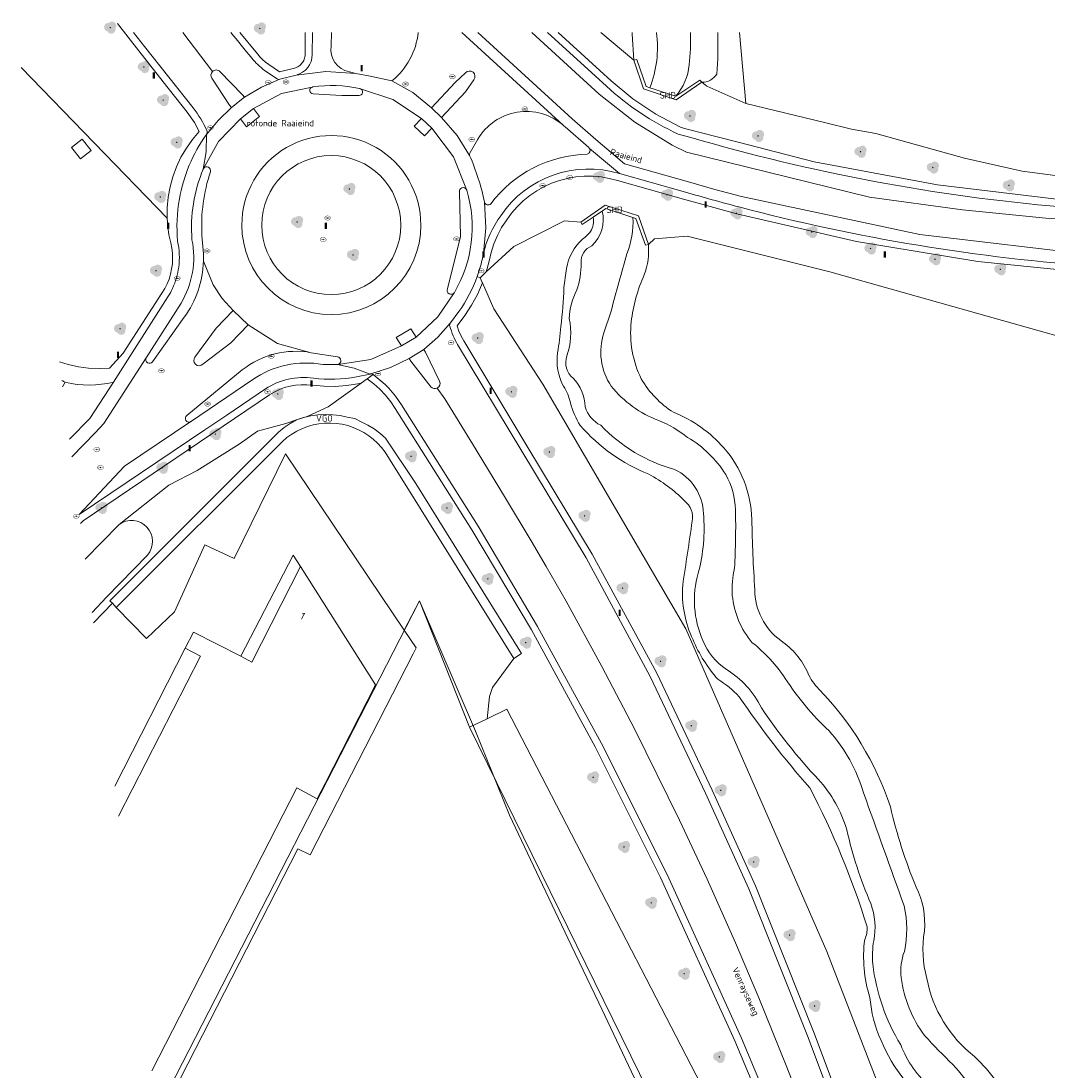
# Model space of a CAD drawing. Header units: metres. Extents: x 207155 to 208055, y 377332 to 379032.
# Tile 53 of 59: x 207155 to 207299, y 378879 to 379026. Entities that reach past the tile are written whole.
import ezdxf
from ezdxf.enums import TextEntityAlignment as Align

# ---------------------------------------------------------------- set-up
doc = ezdxf.new("R2010")
doc.units = ezdxf.units.M
for name, color, linetype, lineweight in [('GB', 1, 'Continuous', 25), ('GB11', 1, 'Continuous', 25), ('GBOR', 7, 'Continuous', 25), ('GMV', 7, 'Continuous', 25), ('GP1', 7, 'Continuous', 25), ('LSHD', 34, 'Continuous', 25)]:
    doc.layers.add(name, color=color, linetype=linetype, lineweight=lineweight)
for name, color, linetype in [('NAR', 7, 'Continuous'), ('NietVastgesteld_perceel', 10, 'Continuous'), ('ORL', 7, 'Continuous'), ('PPAL', 232, 'Continuous'), ('PPUT', 232, 'Continuous'), ('PVGO', 62, 'Continuous'), ('SHD', 7, 'Continuous'), ('VGO', 7, 'Continuous')]:
    doc.layers.add(name, color=color, linetype=linetype)
doc.styles.add('ISO', font='isocpeur.ttf', dxfattribs={"height": 1})

# ---------------------------------------------------------------- blocks, each defined once
blk = doc.blocks.new('paal')
at = {"linetype": 'ByBlock', "lineweight": -2}
h = blk.add_hatch(color=0, dxfattribs=at)
h.dxf.hatch_style = 1
h.paths.add_polyline_path([(0.15, 0.8), (-0.15, 0.8), (-0.15, -0.1), (0, -0.1, -0.414214), (-0.1, 0, -1), (0.1, 0, -0.414214), (0, -0.1), (0.15, -0.1)])
at = {"linetype": 'ByBlock', "lineweight": -2, "true_color": 0x681648}
h = blk.add_hatch(color=219, dxfattribs=at)
h.dxf.hatch_style = 1
h.paths.add_polyline_path([(-0.1, 0, 1), (0.1, 0, 1)])
at = {"color": 0, "linetype": 'ByBlock', "lineweight": -2}
blk.add_attdef('PAAL', (0.5, 0.35), '', height=0.5, dxfattribs=at)
blk = doc.blocks.new('boom')
at = {"linetype": 'ByBlock', "lineweight": -2}
h = blk.add_hatch(color=0, dxfattribs=at)
h.dxf.hatch_style = 1
h.paths.add_polyline_path([(0.73, -0.11, 0.956633), (-0.2, 0.65, 0.937564), (-0.38, -0.54, 0.879525)])
h.paths.add_polyline_path([(-0.1, 0, -1), (0.1, 0, -1)], flags=16)
at = {"linetype": 'ByBlock', "lineweight": -2, "true_color": 0x4a641a}
h = blk.add_hatch(color=59, dxfattribs=at)
h.dxf.hatch_style = 1
h.paths.add_polyline_path([(0.1, 0, 1), (-0.1, 0, 1)])
at = {"color": 0, "linetype": 'ByBlock', "lineweight": -2}
blk.add_attdef('BOOM', (0.85, 0.35), '', height=0.5, dxfattribs=at)
blk = doc.blocks.new('put')
at = {"linetype": 'ByBlock', "lineweight": -2}
h = blk.add_hatch(color=0, dxfattribs=at)
h.dxf.hatch_style = 1
edge = h.paths.add_edge_path()
edge.add_spline(control_points=[(0.44, 0), (0.44, 0.04), (0.43, 0.09), (0.36, 0.2), (0.28, 0.26), (0.09, 0.32), (-0.02, 0.33), (-0.22, 0.29), (-0.31, 0.24), (-0.42, 0.12), (-0.44, 0.06), (-0.44, -0.06), (-0.42, -0.12), (-0.33, -0.22), (-0.28, -0.26), (-0.1, -0.33), (0.04, -0.33), (0.27, -0.27), (0.37, -0.2), (0.43, -0.08), (0.44, -0.04), (0.44, 0)], knot_values=[0, 0, 0, 0, 0.380029, 0.380029, 1.118666, 1.118666, 1.857303, 1.857303, 2.59594, 2.59594, 3.13294, 3.13294, 3.66994, 3.66994, 4.20694, 4.20694, 5.079565, 5.079565, 5.952189, 5.952189, 6.283185, 6.283185, 6.283185, 6.283185], degree=3, periodic=0)
edge = h.paths.add_edge_path(flags=16)
edge.add_ellipse((0, 0), major_axis=(0.392, 0), ratio=0.689655, start_angle=0, end_angle=360)
h = blk.add_hatch(color=0, dxfattribs=at)
h.dxf.hatch_style = 1
h.paths.add_polyline_path([(-0.1, 0, -0.096396), (-0.09, 0.04), (-0.25, 0.04, 1), (-0.25, -0.04), (-0.09, -0.04, -0.096396)])
at = {"linetype": 'ByBlock', "lineweight": -2, "true_color": 0x681648}
h = blk.add_hatch(color=219, dxfattribs=at)
h.dxf.hatch_style = 1
h.paths.add_polyline_path([(0.1, 0, 1), (-0.1, 0, 1)])
at = {"linetype": 'ByBlock', "lineweight": -2}
h = blk.add_hatch(color=0, dxfattribs=at)
h.dxf.hatch_style = 1
h.paths.add_polyline_path([(0.25, 0.04), (0.09, 0.04, -0.096396), (0.1, 0, -0.096396), (0.09, -0.04), (0.25, -0.04, 1)])
at = {"color": 0, "linetype": 'ByBlock', "lineweight": -2}
blk.add_attdef('PUT', (0.5, 0.35), '', height=0.5, dxfattribs=at)

msp = doc.modelspace()

# ---------------------------------------------------------------- linework, layer by layer
at = {"layer": 'GB', "linetype": 'Continuous', "lineweight": 13}
for points in [[(207187.685, 378936.499), (207194.487, 378949.807)], [(207194.487, 378949.807), (207204.949, 378933.303)], [(207178.387, 378938.425), (207179.525, 378940.673)], [(207179.525, 378940.673), (207186.132, 378937.293)], [(207180.513, 378937.333), (207178.387, 378938.425)], [(207169.088, 378914.998), (207180.513, 378937.333)], [(207186.132, 378937.293), (207187.685, 378936.499)], [(207204.949, 378933.303), (207197.907, 378919.536)], [(207193.94, 378918.931), (207173.724, 378879.449)]]:
    msp.add_lwpolyline(points, dxfattribs=at)
at = {"layer": 'GB11', "linetype": 'Continuous', "lineweight": 13}
msp.add_lwpolyline([(207197.907, 378919.536), (207196.809, 378917.389), (207193.94, 378918.931)], dxfattribs=at)
at = {"layer": 'GBOR', "linetype": 'Continuous', "lineweight": 13}
for points in [[(207182.171, 379018.893), (207178.03, 379024.335)], [(207291.117, 378790.519), (207288.497, 378800.734), (207285.718, 378810.632), (207282.613, 378821.636), (207280.02, 378830.225), (207277.379, 378838.6), (207275.583, 378844.072), (207272.493, 378852.843), (207269.202, 378861.934), (207265.895, 378870.792), (207262.222, 378880.216), (207258.404, 378889.627), (207255.139, 378897.324), (207251.208, 378906.203), (207247.343, 378914.416), (207241.047, 378927.172), (207236.49, 378935.871), (207231.532, 378944.993), (207228.763, 378949.832), (207226.631, 378953.401), (207222.909, 378959.607), (207218.469, 378966.955), (207214.59, 378973.24), (207213.544, 378974.722)], [(207211.052, 378945.036), (207208.942, 378940.921)]]:
    msp.add_lwpolyline(points, dxfattribs=at)
at = {"layer": 'GMV', "linetype": 'Continuous', "lineweight": 13}
for points in [[(207171.911, 379021.764), (207168.924, 379025.586)], [(207172.697, 379022.382), (207171.17, 379024.335)], [(207188.449, 379021.373), (207186.02, 379024.335)], [(207195.13, 379024.335), (207195.124, 379023.271)], [(207196.106, 379021.266), (207196.127, 379024.335)], [(207198.725, 379022.466), (207198.805, 379024.335)], [(207216.967, 379024.335), (207231.12, 379011.401)], [(207232.364, 379012.295), (207219.19, 379024.335)], [(207236.133, 379015.724), (207226.729, 379024.335)], [(207228.949, 379024.335), (207237.145, 379016.832)], [(207237.819, 379017.57), (207230.43, 379024.335)], [(207236.368, 379024.335), (207240.956, 379020.478)], [(207240.765, 379024.082), (207240.724, 379024.335)], [(207256.589, 379014.411), (207255.71, 379024.335)], [(207195.124, 379023.271), (207195.106, 379021.275)], [(207240.956, 379020.478), (207240.765, 379024.082)], [(207175.298, 379017.474), (207171.911, 379021.764)], [(207179.469, 379013.806), (207172.697, 379022.382)], [(207188.795, 379020.946), (207188.449, 379021.373)], [(207195.106, 379021.275), (207195.097, 379021.101)], [(207189.175, 379020.549), (207188.795, 379020.946)], [(207189.587, 379020.185), (207189.175, 379020.549)], [(207190.028, 379019.857), (207189.587, 379020.185)], [(207191.527, 379018.834), (207190.028, 379019.857)], [(207194.509, 379019.871), (207194.38, 379019.755)], [(207194.628, 379019.998), (207194.509, 379019.871)], [(207194.735, 379020.135), (207194.628, 379019.998)], [(207194.83, 379020.281), (207194.735, 379020.135)], [(207194.912, 379020.435), (207194.83, 379020.281)], [(207194.98, 379020.594), (207194.912, 379020.435)], [(207195.033, 379020.76), (207194.98, 379020.594)], [(207195.073, 379020.929), (207195.033, 379020.76)], [(207195.097, 379021.101), (207195.073, 379020.929)], [(207240.956, 379020.478), (207241.384, 379020.582)], [(207240.956, 379020.478), (207242.328, 379016.454)], [(207241.384, 379020.582), (207242.685, 379016.795)], [(207155.47, 379019.447), (207175.855, 378998.411)], [(207186.364, 379015.642), (207183.217, 379018.887)], [(207189.464, 379019.031), (207191.195, 379017.85)], [(207193.61, 379019.365), (207191.527, 379018.834)], [(207191.591, 379017.818), (207193.858, 379018.396)], [(207193.777, 379019.415), (207193.61, 379019.365)], [(207193.938, 379019.48), (207193.777, 379019.415)], [(207193.858, 379018.396), (207198.022, 379018.916)], [(207194.093, 379019.559), (207193.938, 379019.48)], [(207194.241, 379019.651), (207194.093, 379019.559)], [(207194.38, 379019.755), (207194.241, 379019.651)], [(207198.022, 379018.916), (207202.208, 379018.634)], [(207202.208, 379018.634), (207201.282, 379018.837)], [(207202.208, 379018.634), (207204.21, 379018.229)], [(207216.777, 379018.074), (207217.503, 379018.712)], [(207178.668, 379013.207), (207175.298, 379017.474)], [(207182.095, 379017.978), (207184.57, 379014.205)], [(207191.591, 379017.818), (207189.038, 379016.713)], [(207204.21, 379018.229), (207207.232, 379017.602)], [(207207.232, 379017.602), (207210.146, 379015.97)], [(207212.722, 379013.844), (207216.041, 379017.382)], [(207216.041, 379017.382), (207216.777, 379018.074)], [(207217.493, 379016.065), (207218.661, 379017.74)], [(207240.826, 379015.096), (207237.819, 379017.57)], [(207250.178, 379017.686), (207246.827, 379015.441)], [(207246.894, 379014.924), (207250.463, 379017.389)], [(207250.463, 379017.389), (207250.178, 379017.686)], [(207256.589, 379014.411), (207251.181, 379016.868), (207250.463, 379017.389)], [(207186.638, 379015.307), (207186.364, 379015.642)], [(207189.038, 379016.713), (207186.638, 379015.307)], [(207187.914, 379013.721), (207191.829, 379015.81)], [(207191.829, 379015.81), (207196.085, 379016.717)], [(207202.62, 379015.544), (207202.635, 379015.561)], [(207207.329, 379014.98), (207202.823, 379016.483)], [(207210.146, 379015.97), (207212.722, 379013.844)], [(207214.153, 379012.476), (207217.493, 379016.065)], [(207241.12, 379011.835), (207236.133, 379015.724)], [(207242.328, 379016.454), (207246.894, 379014.924)], [(207242.685, 379016.795), (207243.224, 379016.619)], [(207243.224, 379016.619), (207243.671, 379016.473)], [(207243.671, 379016.473), (207246.522, 379015.541)], [(207246.522, 379015.541), (207246.827, 379015.441)], [(207184.57, 379014.205), (207184.82, 379013.864)], [(207186.638, 379015.307), (207184.82, 379013.864)], [(207211.331, 379012.353), (207207.329, 379014.98)], [(207244.065, 379012.935), (207240.826, 379015.096)], [(207287.105, 379006.784), (207274.717, 379010.262), (207271.366, 379010.839), (207267.573, 379011.772), (207256.589, 379014.411)], [(207179.688, 379011.766), (207178.668, 379013.207)], [(207182.994, 379012.054), (207184.82, 379013.864)], [(207187.914, 379013.721), (207186.086, 379012.307)], [(207188.769, 379012.635), (207186.955, 379011.195)], [(207187.914, 379013.721), (207188.769, 379012.635)], [(207212.722, 379013.844), (207214.153, 379012.476)], [(207216.316, 379009.98), (207214.153, 379012.476)], [(207247.504, 379011.109), (207244.065, 379012.935)], [(207180.348, 379010.516), (207179.688, 379011.766)], [(207181.336, 379010.104), (207182.994, 379012.054)], [(207183.02, 379009.147), (207186.086, 379012.307)], [(207186.955, 379011.195), (207186.086, 379012.307)], [(207210.308, 379011.273), (207211.331, 379012.353)], [(207211.79, 379009.913), (207210.308, 379011.273)], [(207212.773, 379010.993), (207211.331, 379012.353)], [(207212.773, 379010.993), (207211.79, 379009.913)], [(207212.773, 379010.993), (207215.818, 379006.994)], [(207234.698, 379008.28), (207231.38, 379011.163)], [(207235.682, 379009.412), (207232.364, 379012.295)], [(207246.305, 379008.6), (207241.12, 379011.835)], [(207248.059, 379010.953), (207247.504, 379011.109)], [(207179.392, 379009.397), (207180.348, 379010.516)], [(207181.329, 379010.096), (207181.296, 379007.674)], [(207181.329, 379010.096), (207181.331, 379010.098)], [(207181.331, 379010.098), (207181.332, 379010.1)], [(207181.332, 379010.1), (207181.334, 379010.102)], [(207181.334, 379010.102), (207181.336, 379010.104)], [(207218.064, 379007.178), (207216.316, 379009.98)], [(207247.151, 379010.17), (207248.913, 379009.696)], [(207248.615, 379010.804), (207248.059, 379010.953)], [(207249.174, 379010.662), (207248.615, 379010.804)], [(207250.228, 379010.39), (207249.174, 379010.662)], [(207255.541, 379009.021), (207250.228, 379010.39)], [(207162.504, 379008.3), (207164.015, 379009.476)], [(207163.748, 379006.701), (207162.504, 379008.3)], [(207164.015, 379009.476), (207165.259, 379007.877)], [(207177.792, 379006.928), (207178.538, 379008.197)], [(207178.538, 379008.197), (207179.392, 379009.397)], [(207180.946, 379005.351), (207183.02, 379009.147)], [(207219.212, 379009.445), (207218.125, 379007.614)], [(207234.799, 379008.142), (207238.97, 379004.645)], [(207239.692, 379006.001), (207235.682, 379009.412)], [(207248.321, 379007.645), (207246.305, 379008.6)], [(207266.132, 379006.293), (207255.541, 379009.021)], [(207165.259, 379007.877), (207163.748, 379006.701)], [(207177.16, 379005.598), (207177.792, 379006.928)], [(207181.296, 379007.674), (207180.909, 379005.283)], [(207215.818, 379006.994), (207217.613, 379002.447)], [(207273.847, 379001.343), (207248.321, 379007.645)], [(207295.138, 379004.979), (207287.105, 379006.784)], [(207176.648, 379004.218), (207177.16, 379005.598)], [(207180.926, 379005.318), (207180.909, 379005.283)], [(207180.946, 379005.351), (207180.926, 379005.318)], [(207248.586, 379003.508), (207239.692, 379006.001)], [(207283.344, 379003.066), (207266.132, 379006.293)], [(207176.259, 379002.798), (207176.648, 379004.218)], [(207230.609, 379003.686), (207229.506, 379003.295)], [(207231.742, 379003.982), (207230.609, 379003.686)], [(207232.896, 379004.181), (207231.742, 379003.982)], [(207234.063, 379004.28), (207232.896, 379004.181)], [(207235.234, 379004.28), (207234.063, 379004.28)], [(207236.401, 379004.181), (207235.234, 379004.28)], [(207237.555, 379003.982), (207236.401, 379004.181)], [(207238.688, 379003.685), (207237.555, 379003.982)], [(207247.904, 379001.103), (207238.688, 379003.685)], [(207248.173, 379002.066), (207238.97, 379004.645)], [(207303.302, 379003.91), (207295.138, 379004.979)], [(207175.996, 379001.349), (207176.259, 379002.798)], [(207227.418, 379002.237), (207226.449, 379001.58)], [(207228.439, 379002.811), (207227.418, 379002.237)], [(207229.506, 379003.295), (207228.439, 379002.811)], [(207252.281, 379002.453), (207248.586, 379003.508)], [(207255.99, 379001.451), (207252.281, 379002.453)], [(207300.732, 379000.996), (207283.344, 379003.066)], [(207175.861, 378999.883), (207175.996, 379001.349)], [(207216.657, 379002.095), (207216.786, 378995.876)], [(207225.54, 379000.841), (207224.697, 379000.029)], [(207226.449, 379001.58), (207225.54, 379000.841)], [(207255.347, 378999.035), (207247.904, 379001.103)], [(207280.875, 378996.13), (207255.99, 379001.451)], [(207286.827, 378999.574), (207273.847, 379001.343)], [(207175.855, 378998.411), (207175.861, 378999.883)], [(207220.135, 379000.672), (207220.348, 378997.083)], [(207224.697, 379000.029), (207223.926, 378999.147)], [(207236.997, 379000.259), (207233.565, 378997.875)], [(207235.361, 378998.613), (207236.568, 378999.427)], [(207236.568, 378999.427), (207237.067, 378999.764)], [(207241.614, 378998.76), (207236.997, 379000.259)], [(207237.067, 378999.764), (207239.146, 378999.079)], [(207298.457, 378998.446), (207286.827, 378999.574)], [(207175.941, 378997.252), (207175.855, 378998.411)], [(207223.233, 378998.203), (207222.533, 378997.148)], [(207223.926, 378999.147), (207223.233, 378998.203)], [(207231.3, 378998.056), (207224.212, 378994.469)], [(207233.565, 378997.875), (207231.3, 378998.056)], [(207233.565, 378997.875), (207233.776, 378997.543)], [(207233.776, 378997.543), (207235.284, 378998.561)], [(207235.284, 378998.561), (207235.361, 378998.613)], [(207239.146, 378999.079), (207240.847, 378998.518)], [(207241.255, 378998.384), (207240.847, 378998.518)], [(207242.584, 378994.682), (207241.255, 378998.384)], [(207243.002, 378994.774), (207241.614, 378998.76)], [(207272.046, 378995.197), (207255.347, 378999.035)], [(207300.751, 378998.284), (207298.457, 378998.446)], [(207176.108, 378996.102), (207175.941, 378997.252)], [(207220.348, 378997.083), (207219.982, 378993.508)], [(207222.533, 378997.148), (207221.933, 378996.033)], [(207176.354, 378994.967), (207176.108, 378996.102)], [(207176.503, 378994.252), (207176.354, 378994.967)], [(207180.911, 378993.476), (207180.715, 378996.02)], [(207216.786, 378995.876), (207214.96, 378988.565)], [(207221.933, 378996.033), (207221.439, 378994.868)], [(207243.85, 378995.543), (207243.002, 378994.774)], [(207248.412, 378995.912), (207243.85, 378995.543)], [(207268.322, 378990.934), (207248.412, 378995.912)], [(207288.952, 378992.406), (207272.046, 378995.197)], [(207306.15, 378993.167), (207280.875, 378996.13)], [(207176.592, 378993.528), (207176.503, 378994.252)], [(207176.619, 378992.798), (207176.592, 378993.528)], [(207224.212, 378994.469), (207220.385, 378990.921)], [(207221.053, 378993.662), (207220.78, 378992.425)], [(207221.439, 378994.868), (207221.053, 378993.662)], [(207243.002, 378994.774), (207242.584, 378994.682)], [(207176.491, 378991.345), (207176.586, 378992.069)], [(207176.586, 378992.069), (207176.619, 378992.798)], [(207180.922, 378992.429), (207182.293, 378989.149)], [(207220.78, 378992.425), (207220.661, 378991.921)], [(207305.998, 378990.672), (207288.952, 378992.406)], [(207176.122, 378989.934), (207176.336, 378990.632)], [(207176.336, 378990.632), (207176.491, 378991.345)], [(207219.529, 378990.127), (207220.385, 378990.921)], [(207220.529, 378991.419), (207220.385, 378990.921)], [(207220.661, 378991.921), (207220.529, 378991.419)], [(207333.323, 378972.623), (207268.322, 378990.934)], [(207175.522, 378988.604), (207175.85, 378989.257)], [(207175.85, 378989.257), (207176.122, 378989.934)], [(207182.293, 378989.149), (207183.519, 378987.228)], [(207219.119, 378990.275), (207219.529, 378990.127)], [(207219.156, 378987.8), (207219.854, 378989.386)], [(207219.83, 378989.44), (207219.529, 378990.127)], [(207219.854, 378989.386), (207219.83, 378989.44)], [(207219.854, 378989.386), (207221.44, 378985.766)], [(207169.739, 378979.572), (207175.141, 378987.982)], [(207175.141, 378987.982), (207175.522, 378988.604)], [(207213.607, 378984.659), (207215.892, 378988.02)], [(207215.892, 378988.02), (207215.912, 378988.048)], [(207215.912, 378988.048), (207215.931, 378988.078)], [(207218.328, 378986.278), (207219.156, 378987.8)], [(207168.354, 378975.566), (207175.977, 378987.433)], [(207177.801, 378986.555), (207172.942, 378978.963)], [(207183.519, 378987.228), (207185.058, 378985.546)], [(207217.375, 378984.83), (207218.328, 378986.278)], [(207185.058, 378985.546), (207182.679, 378983.074)], [(207187.142, 378983.537), (207185.058, 378985.546)], [(207210.6, 378981.821), (207213.607, 378984.659)], [(207216.567, 378985.419), (207215.382, 378983.814)], [(207216.332, 378983.416), (207217.375, 378984.83)], [(207221.44, 378985.766), (207228.268, 378975.246)], [(207237.796, 378985.443), (207236.807, 378982.439)], [(207173.816, 378978.381), (207178.249, 378984.613)], [(207187.142, 378983.537), (207184.751, 378981.049)], [(207187.142, 378983.537), (207191.263, 378980.934)], [(207215.382, 378983.814), (207213.619, 378981.82)], [(207216.578, 378982.685), (207216.332, 378983.416)], [(207182.679, 378983.074), (207179.74, 378979.055)], [(207207.818, 378981.772), (207209.866, 378983.003)], [(207208.569, 378980.595), (207207.818, 378981.772)], [(207208.569, 378980.595), (207210.6, 378981.821)], [(207209.866, 378983.003), (207210.6, 378981.821)], [(207213.619, 378981.82), (207211.657, 378980.105)], [(207216.884, 378981.977), (207216.578, 378982.685)], [(207217.249, 378981.298), (207216.884, 378981.977)], [(207184.751, 378981.049), (207180.827, 378978.05)], [(207191.263, 378980.934), (207195.968, 378979.662)], [(207208.569, 378980.595), (207204.259, 378978.721)], [(207216.391, 378980.785), (207234.305, 378951.051)], [(207226.205, 378966.434), (207217.249, 378981.298)], [(207167.016, 378969.766), (207172.942, 378978.963)], [(207167.797, 378977.515), (207169.739, 378979.572)], [(207199.642, 378979.068), (207195.968, 378979.662)], [(207207.037, 378977.609), (207209.642, 378978.855)], [(207209.642, 378978.855), (207211.657, 378980.105)], [(207209.642, 378978.855), (207209.869, 378978.47)], [(207211.902, 378979.746), (207211.657, 378980.105)], [(207213.869, 378975.704), (207211.902, 378979.746)], [(207160.824, 378978.382), (207162.066, 378977.991)], [(207162.066, 378977.991), (207163.477, 378977.681)], [(207163.477, 378977.681), (207164.91, 378977.498)], [(207164.91, 378977.498), (207166.354, 378977.442)], [(207166.354, 378977.442), (207167.797, 378977.515)], [(207199.613, 378978.014), (207197.591, 378978.007)], [(207201.956, 378977.516), (207199.613, 378978.014)], [(207204.259, 378978.721), (207199.712, 378978.029)], [(207204.197, 378976.673), (207201.956, 378977.516)], [(207204.299, 378976.698), (207207.037, 378977.609)], [(207209.869, 378978.47), (207212.656, 378974.905)], [(207186.347, 378977.259), (207178.608, 378970.908)], [(207179.236, 378970.085), (207187.798, 378975.912)], [(207204.197, 378976.673), (207202.266, 378976.294)], [(207202.933, 378975.418), (207203.758, 378976.013)], [(207203.758, 378976.013), (207204.583, 378976.607)], [(207203.758, 378976.013), (207204.676, 378975.316)], [(207161.64, 378975.55), (207161.277, 378974.906)], [(207165.083, 378970.473), (207168.354, 378975.566)], [(207184.182, 378970.956), (207189.581, 378974.601)], [(207191.52, 378974.513), (207190.811, 378974.173)], [(207192.256, 378974.787), (207191.52, 378974.513)], [(207193.015, 378974.994), (207192.256, 378974.787)], [(207193.789, 378975.13), (207193.015, 378974.994)], [(207194.572, 378975.196), (207193.789, 378975.13)], [(207195.358, 378975.19), (207194.572, 378975.196)], [(207196.14, 378975.113), (207195.358, 378975.19)], [(207197.72, 378974.974), (207196.14, 378975.113)], [(207199.306, 378974.961), (207197.72, 378974.974)], [(207198.311, 378972.09), (207202.908, 378975.401)], [(207200.888, 378975.074), (207199.306, 378974.961)], [(207202.457, 378975.312), (207200.888, 378975.074)], [(207202.908, 378975.401), (207202.457, 378975.312)], [(207202.908, 378975.401), (207202.933, 378975.418)], [(207204.676, 378975.316), (207205.534, 378974.548)], [(207205.534, 378974.548), (207206.327, 378973.712)], [(207228.268, 378975.246), (207248.226, 378941.111)], [(207190.137, 378973.77), (207164.131, 378956.213)], [(207190.811, 378974.173), (207190.137, 378973.77)], [(207206.327, 378973.712), (207207.05, 378972.815)], [(207195.383, 378970.777), (207198.311, 378972.09)], [(207207.05, 378972.815), (207207.698, 378971.863)], [(207207.698, 378971.863), (207218.381, 378954.947)], [(207219.234, 378955.469), (207208.547, 378972.391)], [(207162.233, 378967.573), (207165.083, 378970.473)], [(207193.909, 378970.277), (207193.018, 378969.786), (207192.177, 378969.211), (207191.395, 378968.559), (207167.875, 378945.05)], [(207169.899, 378963.831), (207179.168, 378970.039)], [(207181.128, 378968.894), (207184.182, 378970.956)], [(207192.436, 378969.777), (207193.909, 378970.277)], [(207202.048, 378970.489), (207200.986, 378970.677), (207199.979, 378970.883), (207198.958, 378971.001), (207197.931, 378971.031), (207196.905, 378970.973), (207195.888, 378970.827), (207194.887, 378970.595), (207193.909, 378970.277)], [(207193.909, 378970.277), (207195.383, 378970.777)], [(207224.216, 378937.002), (207225.315, 378937.688), (207210.565, 378961.404), (207206.332, 378967.742), (207205.558, 378968.417), (207204.728, 378969.023), (207203.849, 378969.556), (207202.928, 378970.012), (207202.048, 378970.489)], [(207162.551, 378965.136), (207165.845, 378968.507)], [(207163.604, 378957.064), (207181.128, 378968.894)], [(207165.845, 378968.507), (207167.016, 378969.766)], [(207168.77, 378944.125), (207191.958, 378967.273), (207192.576, 378967.805), (207193.238, 378968.282), (207193.938, 378968.701), (207194.671, 378969.058), (207195.433, 378969.351), (207196.217, 378969.577), (207197.017, 378969.736), (207197.828, 378969.825), (207198.643, 378969.844), (207199.458, 378969.794), (207200.265, 378969.674), (207201.058, 378969.485), (207201.833, 378969.228), (207202.582, 378968.907), (207203.302, 378968.522), (207203.985, 378968.077), (207204.628, 378967.574), (207205.226, 378967.019), (207205.774, 378966.415), (207206.268, 378965.765), (207216.307, 378949.677)], [(207185.909, 378966.884), (207188.488, 378968.725)], [(207188.488, 378968.725), (207192.436, 378969.777)], [(207180.057, 378963.226), (207185.909, 378966.884)], [(207235.173, 378951.547), (207226.205, 378966.434)], [(207185.203, 378950.946), (207192.389, 378965.563)], [(207192.389, 378965.563), (207208.942, 378940.921)], [(207163.598, 378957.104), (207169.899, 378963.831)], [(207176.096, 378961.158), (207180.057, 378963.226)], [(207169.145, 378955.676), (207176.096, 378961.158)], [(207164.131, 378956.213), (207163.763, 378955.838)], [(207164.416, 378950.832), (207169.145, 378955.676)], [(207227.548, 378941.476), (207219.234, 378955.469)], [(207218.381, 378954.947), (207226.679, 378940.981)], [(207176.88, 378943.492), (207181.112, 378952.857)], [(207181.112, 378952.857), (207185.203, 378950.946)], [(207167.413, 378945.528), (207173.102, 378951.414)], [(207234.305, 378951.051), (207243.277, 378934.472)], [(207244.169, 378934.924), (207235.173, 378951.547)], [(207216.307, 378949.677), (207224.216, 378937.002)], [(207165.382, 378943.426), (207167.413, 378945.528)], [(207165.57, 378941.979), (207168.217, 378944.697)], [(207167.875, 378945.05), (207168.217, 378944.697)], [(207168.217, 378944.697), (207168.77, 378944.125)], [(207168.77, 378944.125), (207172.986, 378939.768)], [(207211.052, 378945.036), (207218.03, 378927.391)], [(207172.986, 378939.768), (207176.88, 378943.492)], [(207208.942, 378940.921), (207210.583, 378938.478)], [(207226.679, 378940.981), (207235.568, 378924.665)], [(207236.454, 378925.128), (207227.548, 378941.476)], [(207248.226, 378941.111), (207267.901, 378896.095)], [(207210.583, 378938.478), (207210.165, 378937.66)], [(207210.165, 378937.66), (207195.828, 378909.607)], [(207224.216, 378937.002), (207222.036, 378933.996)], [(207251.887, 378918.61), (207244.169, 378934.924)], [(207222.036, 378933.996), (207221.257, 378932.95)], [(207243.277, 378934.472), (207250.98, 378918.189)], [(207221.257, 378932.95), (207220.855, 378931.676)], [(207220.855, 378931.676), (207220.492, 378928.574)], [(207276.924, 378806.754), (207276.969, 378806.86), (207277.042, 378807.08), (207277.096, 378807.306), (207277.129, 378807.535), (207277.142, 378807.767), (207277.135, 378807.999), (207277.107, 378808.229), (207277.06, 378808.456), (207259.379, 378860.075), (207223.275, 378929.91), (207220.492, 378928.574)], [(207220.492, 378928.574), (207218.03, 378927.391)], [(207218.03, 378927.391), (207254.259, 378853.589), (207271.927, 378807.189), (207271.99, 378806.966), (207272.073, 378806.749), (207272.174, 378806.541), (207272.294, 378806.342), (207272.43, 378806.154), (207272.582, 378805.979), (207272.874, 378805.856), (207272.929, 378805.673), (207273.122, 378805.543), (207273.325, 378805.431), (207273.537, 378805.338), (207273.798, 378805.144), (207273.982, 378805.208)], [(207235.568, 378924.665), (207244.701, 378906.427)], [(207245.603, 378906.858), (207236.454, 378925.128)], [(207250.98, 378918.189), (207257.042, 378904.855)], [(207257.962, 378905.247), (207251.887, 378918.61)], [(207194.099, 378910.442), (207174.641, 378872.411)], [(207195.828, 378909.607), (207194.099, 378910.442)], [(207244.701, 378906.427), (207255.079, 378883.627)], [(207255.996, 378884.027), (207245.603, 378906.858)], [(207257.042, 378904.855), (207265.212, 378884.341)], [(207266.145, 378884.702), (207257.962, 378905.247)], [(207267.901, 378896.095), (207275.12, 378877.465)], [(207274.211, 378887.43), (207273.901, 378889.706)], [(207255.079, 378883.627), (207261.382, 378868.506)], [(207262.31, 378868.88), (207255.996, 378884.027)], [(207265.212, 378884.341), (207271.403, 378867.856)], [(207272.343, 378868.199), (207266.145, 378884.702)]]:
    msp.add_lwpolyline(points, dxfattribs=at)
for points in [[(207184.747, 379024.335, -0.0010163), (207187.659, 379020.759)], [(207210.89, 379024.335, -0.1980557), (207207.232, 379017.602)], [(207243.224, 379016.619, 0.1242015), (207244.149, 379024.335, 0.1242015)], [(207248.881, 379024.335, -0.0316337), (207248.696, 379019.817)], [(207252.685, 379024.335, -0.0278987), (207252.554, 379018.535)], [(207193.858, 379018.396, 0.3470143), (207196.106, 379021.266)], [(207201.282, 379018.837, -0.4047869), (207198.725, 379022.466)], [(207187.659, 379020.759, 0.0461454), (207189.464, 379019.031)], [(207248.696, 379019.817, -0.1593034), (207246.827, 379015.441)], [(207182.171, 379018.893, 0.358448), (207182.095, 379017.978)], [(207183.217, 379018.887, 0.4292117), (207182.171, 379018.893)], [(207218.661, 379017.74, 0.9586726), (207217.503, 379018.712)], [(207252.554, 379018.535, -0.2599316), (207250.463, 379017.389)], [(207191.591, 379017.818, -0.2224035), (207191.195, 379017.85)], [(207202.702, 379016.511, 0.0949014), (207196.169, 379016.735)], [(207196.085, 379016.717, 0.850879), (207196.215, 379015.791)], [(207196.169, 379016.735, 0.0455328), (207196.085, 379016.717)], [(207196.215, 379015.791, 0.0270121), (207202.62, 379015.544)], [(207202.823, 379016.483, -0.8524375), (207202.635, 379015.561)], [(207202.823, 379016.483, 0.0645734), (207202.702, 379016.511)], [(207237.145, 379016.832, 0.075954), (207247.151, 379010.17)], [(207181.409, 379010.648, 0.0651537), (207179.469, 379013.806)], [(207231.12, 379011.401, 0.4712822), (207219.212, 379009.445)], [(207231.38, 379011.163, 0.0080165), (207231.12, 379011.401)], [(207177.567, 379001.105, -0.1109769), (207181.329, 379010.096)], [(207181.336, 379010.104, 0.2888295), (207181.409, 379010.648)], [(207186.284, 378997.476, -1.00004), (207211.255, 378997.476)], [(207248.913, 379009.696, 0.0499879), (207300.643, 379000)], [(207234.799, 379008.142, -0.4717152), (207234.462, 379007.347)], [(207234.799, 379008.142, 0.079535), (207234.698, 379008.28)], [(207189.051, 378997.464, -0.9999485), (207208.46, 378997.464)], [(207218.125, 379007.614, 0.240609), (207218.064, 379007.178)], [(207218.064, 379007.178, -0.0521097), (207220.135, 379000.672)], [(207221.03, 379000.447, -0.2290012), (207234.462, 379007.347)], [(207180.909, 379005.283, 0.1209736), (207179.324, 378995.421)], [(207180.946, 379005.351, -0.895161), (207181.889, 379004.881)], [(207238.97, 379004.645, 0.3300195), (207222.414, 378998.777)], [(207180.715, 378996.02, -0.0939059), (207181.889, 379004.881)], [(207215.931, 378988.078, 0.2100192), (207217.664, 379002.319)], [(207217.613, 379002.447, 0.851561), (207216.657, 379002.095)], [(207217.664, 379002.319, 0.0714254), (207217.613, 379002.447)], [(207177.323, 378995.212, -0.0668638), (207177.567, 379001.105)], [(207255.608, 379000, -0.007013), (207248.173, 379002.066)], [(207220.135, 379000.672, 0.5821288), (207221.03, 379000.447)], [(207236.568, 378999.427, -0.2715309), (207235.12, 378994.574)], [(207306.059, 378991.67, -0.0470139), (207255.608, 379000)], [(207222.414, 378998.777, 0.0995318), (207219.982, 378993.508)], [(207234.945, 378996.586, 0.2055277), (207235.284, 378998.561)], [(207240.847, 378998.518, -0.105254), (207240.014, 378993.433)], [(207186.284, 378997.476, 0.99996), (207211.255, 378997.476)], [(207189.051, 378997.464, 0.9999485), (207208.46, 378997.464)], [(207233.831, 378995.516, 0.0924356), (207234.945, 378996.586)], [(207177.471, 378991.607, 0.0871025), (207177.323, 378995.212)], [(207179.324, 378995.421, -0.1860053), (207177.801, 378986.555)], [(207231.579, 378991.423, -0.1712151), (207233.831, 378995.516)], [(207180.922, 378992.429, 0.0181551), (207180.911, 378993.476)], [(207219.982, 378993.508, 0.0144885), (207219.799, 378992.62)], [(207233.638, 378992.174, -0.3353753), (207235.12, 378994.574)], [(207240.014, 378993.433, 0.0047382), (207237.796, 378985.443)], [(207243.002, 378994.774, -0.1149727), (207242.428, 378990.541)], [(207178.249, 378984.613, 0.1526358), (207180.922, 378992.429)], [(207219.119, 378990.275, 0.0307175), (207219.799, 378992.62)], [(207233.014, 378988.409, 0.0793048), (207233.638, 378992.174)], [(207176.615, 378988.624, 0.0737396), (207177.471, 378991.607)], [(207231.225, 378988.745, -0.0223111), (207231.579, 378991.423)], [(207242.428, 378990.541, 0.0761419), (207240.619, 378983.952)], [(207219.119, 378990.275, -0.0699586), (207216.567, 378985.419)], [(207175.977, 378987.433, 0.032131), (207176.615, 378988.624)], [(207215.892, 378988.02, -0.8767253), (207214.96, 378988.565)], [(207230.796, 378983.302, 0.019724), (207231.225, 378988.745)], [(207231.961, 378984.419, -0.1103789), (207233.014, 378988.409)], [(207215.382, 378983.814, 0.2911404), (207215.311, 378983.357)], [(207215.311, 378983.357, 0.0691037), (207216.391, 378980.785)], [(207230.315, 378979.645, 0.0315128), (207230.796, 378983.302)], [(207231.63, 378979.212, 0.1399633), (207231.961, 378984.419)], [(207240.619, 378983.952, 0.1437589), (207242.019, 378975.997)], [(207236.807, 378982.439, 0.2350695), (207237.83, 378974.996)], [(207172.942, 378978.963, 0.9492873), (207173.816, 378978.381)], [(207179.74, 378979.055, 0.9350155), (207180.827, 378978.05)], [(207195.968, 378979.662, 0.2150561), (207186.347, 378977.259)], [(207199.712, 378978.029, 0.8354524), (207199.642, 378979.068)], [(207231.168, 378974.968, -0.1547048), (207230.315, 378979.645)], [(207232.493, 378976.083, -0.3048497), (207231.63, 378979.212)], [(207187.798, 378975.912, -0.1980026), (207197.591, 378978.007)], [(207199.613, 378978.014, 0.050868), (207199.712, 378978.029)], [(207196.275, 378976.104, 0.1838834), (207189.581, 378974.601)], [(207202.266, 378976.294, -0.0791185), (207196.275, 378976.104)], [(207204.299, 378976.698, 0.0692724), (207204.197, 378976.673)], [(207204.583, 378976.607, 0.2068222), (207204.299, 378976.698)], [(207204.583, 378976.607, -0.1019571), (207208.547, 378972.391)], [(207234.2, 378972.123, 0.1900975), (207232.493, 378976.083)], [(207242.019, 378975.997, 0.1230351), (207246.509, 378971.344)], [(207161.165, 378975.765, 0.0061935), (207161.64, 378975.55)], [(207168.354, 378975.566, -0.1230265), (207161.64, 378975.55)], [(207212.656, 378974.905, 0.3480445), (207213.544, 378974.722)], [(207213.544, 378974.722, 0.4129295), (207213.869, 378975.704)], [(207232.124, 378972.683, 0.0913365), (207231.168, 378974.968)], [(207237.83, 378974.996, 0.1379902), (207244.446, 378970.208)], [(207233.478, 378969.5, -0.0728431), (207232.124, 378972.683)], [(207236.352, 378969.537, -0.2160141), (207234.2, 378972.123)], [(207178.608, 378970.908, 0.9412413), (207179.168, 378970.039)], [(207179.168, 378970.039, 0.0338293), (207179.236, 378970.085)], [(207244.446, 378970.208, -0.0657382), (207248.475, 378967.842)], [(207246.509, 378971.344, -0.1207225), (207253.541, 378966.373)], [(207243.053, 378962.71, -0.1175649), (207233.478, 378969.5)], [(207246.658, 378963.357, -0.1354931), (207236.352, 378969.537)], [(207248.475, 378967.842, -0.1213152), (207253.806, 378962.646)], [(207253.541, 378966.373, -0.1774388), (207257.432, 378956.404)], [(207248.045, 378959.003, 0.0732086), (207243.053, 378962.71)], [(207250.685, 378957.211, 0.2847336), (207246.658, 378963.357)], [(207253.806, 378962.646, -0.1185088), (207255.155, 378957.753)], [(207249.124, 378956.137, 0.2764783), (207248.045, 378959.003)], [(207249.965, 378948.917, 0.0868669), (207250.685, 378957.211)], [(207255.155, 378957.753, -0.0204072), (207255.021, 378949.62)], [(207169.145, 378955.676, -0.8982891), (207173.102, 378951.414)], [(207247.789, 378947.216, 0.002198), (207249.124, 378956.137)], [(207257.432, 378956.404, 0.0100049), (207257.85, 378946.584)], [(207255.021, 378949.62, 0.0647784), (207254.716, 378945.803)], [(207250.622, 378939.51, -0.1776063), (207249.965, 378948.917)], [(207249.232, 378939.607, -0.1279826), (207247.789, 378947.216)], [(207257.85, 378946.584, 0.236687), (207261.467, 378939.482)], [(207254.716, 378945.803, 0.154922), (207257.505, 378939.189)], [(207252.689, 378934.086, -0.0810539), (207249.232, 378939.607)], [(207253.898, 378935.473, -0.1587328), (207250.622, 378939.51)], [(207261.467, 378939.482, -0.1426831), (207265.255, 378934.975)], [(207257.505, 378939.189, -0.0766651), (207262.106, 378934.22)], [(207258.778, 378930.113, 0.139458), (207253.898, 378935.473)], [(207265.255, 378934.975, 0.0923735), (207266.793, 378932.73)], [(207255.687, 378931.658, 0.0635491), (207252.689, 378934.086)], [(207262.106, 378934.22, 0.0630823), (207268.209, 378926.904)], [(207266.793, 378932.73, -0.1129415), (207276.768, 378916.298)], [(207265.515, 378918.957, -0.0322489), (207255.687, 378931.658)], [(207266.73, 378920.113, -0.0414885), (207258.778, 378930.113)], [(207268.209, 378926.904, -0.1125141), (207273.013, 378918.234)], [(207273.528, 378899.529, 0.0461711), (207265.515, 378918.957)], [(207270.688, 378913.08, 0.1134865), (207266.73, 378920.113)], [(207273.013, 378918.234, -0.0011688), (207278.686, 378902.481)], [(207276.768, 378916.298, 0.0413628), (207280.368, 378905.095)], [(207274.044, 378902.796, -0.0459531), (207270.688, 378913.08)], [(207280.368, 378905.095, -0.1399188), (207281.514, 378898.962)], [(207274.453, 378897.606, 0.1354317), (207274.044, 378902.796)], [(207278.686, 378902.481, -0.1065551), (207278.721, 378896.109)], [(207273.192, 378897.798, 0.1251158), (207273.528, 378899.529)], [(207281.514, 378898.962, 0.110317), (207281.861, 378892.352)], [(207273.901, 378889.706, -0.1089247), (207273.192, 378897.798)], [(207274.309, 378894.353, -0.0615109), (207274.453, 378897.606)], [(207278.721, 378896.109, 0.1230044), (207278.296, 378892.48)], [(207278.208, 378883.077, -0.1063707), (207274.309, 378894.353)], [(207278.296, 378892.48, 0.1326192), (207281.553, 378884.383)], [(207281.861, 378892.352, 0.1843572), (207288.55, 378881.426)], [(207280.252, 378876.436, -0.1312326), (207274.211, 378887.43)], [(207281.553, 378884.383, 0.0198594), (207285.503, 378880.33)], [(207282.44, 378877.068, -0.1177209), (207278.208, 378883.077)], [(207288.55, 378881.426, -0.0774961), (207294.169, 378873.93)], [(207285.503, 378880.33, -0.0864491), (207290.632, 378872.448)]]:
    msp.add_lwpolyline(points, format="xyb", dxfattribs=at)
at = {"layer": 'GP1', "linetype": 'Continuous', "lineweight": 13}
for points in [[(207194.487, 378949.807), (207193.46, 378951.427), (207186.132, 378937.293)], [(207178.387, 378938.425), (207168.542, 378919.189)]]:
    msp.add_lwpolyline(points, dxfattribs=at)
at = {"layer": 'LSHD', "linetype": 'Continuous', "lineweight": 13}
for points in [[(207255.71, 379024.335), (207256.589, 379014.411)], [(207256.589, 379014.411), (207267.573, 379011.772)], [(207267.573, 379011.772), (207271.366, 379010.839)], [(207274.717, 379010.262), (207271.366, 379010.839)]]:
    msp.add_lwpolyline(points, dxfattribs=at)
at = {"layer": 'NietVastgesteld_perceel', "color": 30, "lineweight": 13, "true_color": 0xff8000}
msp.add_lwpolyline([(207277.462, 378775.65), (207271.419, 378800.706), (207263.231, 378824.621), (207257.69, 378840.267), (207250.932, 378854.293), (207244.37, 378871.459), (207236.073, 378888.927), (207232.237, 378897.003), (207228.209, 378905.425), (207223.648, 378915.153), (207218.876, 378926.841), (207211.052, 378945.036), (207176.137, 378876.949), (207174.473, 378873.704)], dxfattribs=at)

# ---------------------------------------------------------------- block references
at = {"layer": 'PPAL', "linetype": 'Continuous', "lineweight": 13}
for p in [(207203, 379019), (207174, 379018), (207251, 379000), (207176, 378997), (207198, 378997), (207220, 378993), (207276, 378993), (207169, 378979), (207196, 378975), (207221, 378974), (207179, 378966), (207239, 378943)]:
    msp.add_blockref('paal', p, dxfattribs=at)
at = {"layer": 'PPUT', "linetype": 'Continuous', "lineweight": 13}
for p in [(207215.642, 379018.175), (207189.958, 379017.354), (207192.452, 379017.429), (207209.126, 379017.146), (207225.782, 379013.674), (207181.891, 379011.045), (207218.36, 379009.42), (207232.04, 379004.099), (207228.248, 379002.976), (207198.26, 378998.45), (207197.63, 378995.45), (207216.244, 378995.537), (207181.436, 378993.85), (207219.666, 378991.088), (207177.267, 378990.04), (207215.468, 378981.08), (207190.391, 378979.162), (207175.059, 378977.136), (207205.282, 378976.741), (207189.878, 378974.199), (207181.515, 378972.493), (207166.04, 378966.15), (207166.57, 378963.64), (207163.192, 378956.847)]:
    msp.add_blockref('put', p, dxfattribs=at)
at = {"layer": 'PVGO', "linetype": 'Continuous', "lineweight": 13}
for p in [(207167.916, 379025.023), (207188.8, 379024.9), (207172.61, 379019.52), (207175.3, 379014.9), (207248.8, 379012.7), (207177.2, 379009), (207258.3, 379009.9), (207272.6, 379007.7), (207282.7, 379005.5), (207236.1, 379004.2), (207293.3, 379003), (207174.9, 379001.4), (207201.3, 379002.5), (207245.6, 379001.7), (207255.3, 378999.1), (207194, 378997.9), (207265.8, 378996.5), (207274, 378994.2), (207201.8, 378993.3), (207283, 378992.7), (207174.3, 378991.1), (207292.1, 378991.3), (207169.3, 378983), (207219.2, 378981.7), (207191.3, 378973.9), (207223.9, 378974.2), (207182.6, 378968.3), (207209.9, 378965.2), (207229.2, 378965.8), (207175.2, 378963.6), (207166.7, 378958), (207214.9, 378958), (207234.1, 378956.9), (207220.6, 378948.1), (207239.4, 378946.8), (207225.9, 378939.2), (207244.7, 378936.6), (207249, 378927.6), (207235.3, 378920.4), (207253.1, 378918.6), (207239.6, 378910.7), (207257.7, 378908.6), (207243.4, 378902.9), (207262.7, 378898.4), (207248, 378893), (207266.2, 378888.5), (207252.9, 378881.4)]:
    msp.add_blockref('boom', p, dxfattribs=at)

# ---------------------------------------------------------------- texts
at = {"layer": 'NAR', "linetype": 'Continuous', "lineweight": 13, "style": 'ISO'}
msp.add_text('1', height=1, rotation=332.9, dxfattribs=at).set_placement((207194.774, 378942.919), align=Align.MIDDLE_CENTER)
at = {"layer": 'ORL', "linetype": 'Continuous', "lineweight": 13, "style": 'ISO'}
for s, rotation, p in [('rotonde Raaieind', 0.1, (207191.651, 379011.687)), ('Raaieind', 344.3, (207239.907, 379007.106)), ('Venrayseweg', 294.5, (207256.581, 378890.539))]:
    msp.add_text(s, height=0.9, rotation=rotation, dxfattribs=at).set_placement(p, align=Align.MIDDLE_CENTER)
at = {"layer": 'SHD', "linetype": 'Continuous', "lineweight": 13, "style": 'ISO'}
for p in [(207245.71, 379015.564), (207238.284, 378999.602)]:
    msp.add_text('SHD', height=0.9, dxfattribs=at).set_placement(p, align=Align.MIDDLE_CENTER)
at = {"layer": 'VGO', "linetype": 'Continuous', "lineweight": 13, "style": 'ISO'}
msp.add_text('VGO', height=0.9, dxfattribs=at).set_placement((207197.807, 378970.503), align=Align.MIDDLE_CENTER)

doc.saveas('drawing.dxf')
